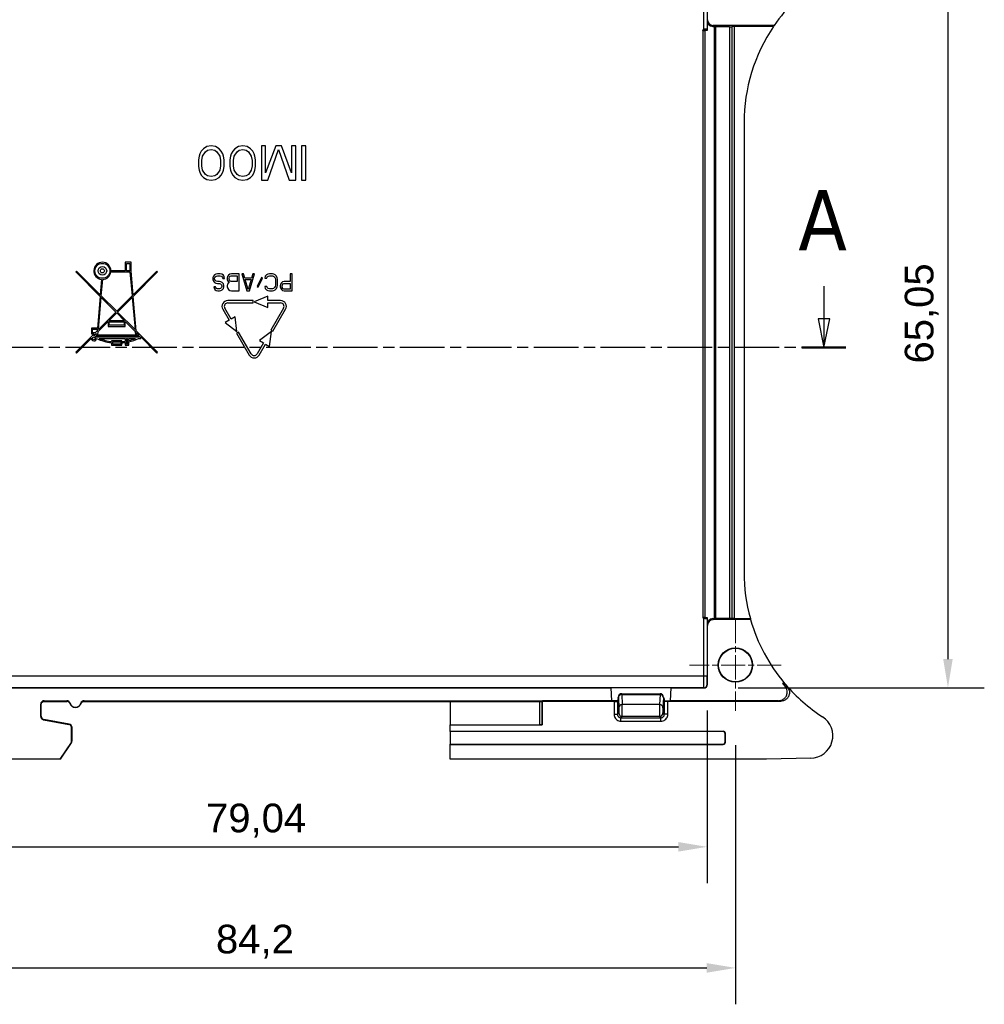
# Model space of a CAD drawing. Header units: millimetres. Extents: x 0 to 420, y 0 to 297.
# Tile 7 of 13: x 95 to 179, y 158 to 244. Entities that reach past the tile are written whole.
import ezdxf

# ---------------------------------------------------------------- set-up
doc = ezdxf.new("R2010")
doc.units = ezdxf.units.MM
doc.linetypes.add('CHAIN', pattern=[0.3543, 0.2362, -0.0295, 0.0591, -0.0295])
doc.linetypes.add('LONG_DASH_DOTTED', pattern=[0.3001, 0.2362, -0.0295, 0.0049, -0.0295])
for name, color, linetype, lineweight in [('Centro(ISO)', 137, 'Continuous', 18), ('Linee di vista in sezione(ISO)', 98, 'LONG_DASH_DOTTED', 25), ('Quote(ISO)', 7, 'Continuous', 25), ('Spigoli tangenti visibili(ISO)', 7, 'Continuous', 25), ('Spigoli visibili(ISO)', 176, 'Continuous', 25)]:
    doc.layers.add(name, color=color, linetype=linetype, lineweight=lineweight)
doc.styles.add('Etichetta testo (ISO)', font='tahoma.ttf')
doc.styles.add('Federico-Quote', font='arial.ttf')
doc.dimstyles.new('X.XXX', dxfattribs={"dimtxt": 2.5, "dimasz": 2.5, "dimexe": 3.175, "dimexo": 3, "dimgap": 0.762, "dimtad": 1, "dimrnd": 1e-08, "dimtxsty": 'Federico-Quote', "dimcen": 0.09, "dimdle": 10, "dimclrd": 7, "dimclre": 7, "dimclrt": 7, "dimazin": 2, "dimtfac": 1, "dimtmove": 0, "dimatfit": 3, "dimfxl": 1, "dimtolj": 1, "dimlwd": 25, "dimlwe": 25, "dimarcsym": 0})

# ---------------------------------------------------------------- blocks, each defined once
blk = doc.blocks.new('*D10')
at = {"layer": 'Defpoints', "color": 0, "linetype": 'Continuous'}
for p in [(49.918, 259.48), (115.213, 259.48), (70.463, 179.48)]:
    blk.add_point(p, dxfattribs=at)
at = {"layer": 'Quote(ISO)', "color": 7, "linetype": 'Continuous', "lineweight": 25}
for p, q in [((112.213, 259.48), (46.743, 259.48)), ((49.918, 181.98), (49.918, 256.98)), ((67.463, 179.48), (46.743, 179.48))]:
    blk.add_line(p, q, dxfattribs=at)
at = {"layer": 'Quote(ISO)', "color": 7, "linetype": 'Continuous'}
for points in [[(49.502, 256.98), (50.335, 256.98), (49.918, 259.48)], [(49.502, 181.98), (50.335, 181.98), (49.918, 179.48)]]:
    blk.add_solid(points, dxfattribs=at)
at = {"layer": 'Quote(ISO)', "color": 7, "linetype": 'Continuous', "lineweight": 25, "insert": (46.603, 217.692), "char_height": 2.5, "attachment_point": 1, "rotation": 90, "style": 'Federico-Quote'}
blk.add_mtext('\\A1;80', dxfattribs=at)
blk = doc.blocks.new('*D12')
at = {"layer": 'Defpoints', "color": 0, "linetype": 'Continuous'}
for p in [(73.013, 184.203), (157.213, 183.68), (157.213, 161.254)]:
    blk.add_point(p, dxfattribs=at)
at = {"layer": 'Quote(ISO)', "color": 7, "linetype": 'Continuous', "lineweight": 25}
for p, q in [((73.013, 181.203), (73.013, 158.079)), ((157.213, 180.68), (157.213, 158.079)), ((75.513, 161.254), (154.713, 161.254))]:
    blk.add_line(p, q, dxfattribs=at)
at = {"layer": 'Quote(ISO)', "color": 7, "linetype": 'Continuous'}
for points in [[(75.513, 161.671), (75.513, 160.838), (73.013, 161.254)], [(154.713, 161.671), (154.713, 160.838), (157.213, 161.254)]]:
    blk.add_solid(points, dxfattribs=at)
at = {"layer": 'Quote(ISO)', "color": 7, "linetype": 'Continuous', "lineweight": 25, "insert": (111.877, 165.021), "char_height": 2.5, "attachment_point": 1, "style": 'Federico-Quote'}
blk.add_mtext('\\A1;84,2', dxfattribs=at)
blk = doc.blocks.new('*D13')
at = {"layer": 'Defpoints', "color": 0, "linetype": 'Continuous'}
for p in [(75.691, 186.702), (154.735, 186.702), (154.735, 171.819)]:
    blk.add_point(p, dxfattribs=at)
at = {"layer": 'Quote(ISO)', "color": 7, "linetype": 'Continuous', "lineweight": 25}
for p, q in [((75.691, 183.702), (75.691, 168.644)), ((154.735, 183.702), (154.735, 168.644)), ((78.191, 171.819), (152.235, 171.819))]:
    blk.add_line(p, q, dxfattribs=at)
at = {"layer": 'Quote(ISO)', "color": 7, "linetype": 'Continuous'}
for points in [[(78.191, 172.236), (78.191, 171.402), (75.691, 171.819)], [(152.235, 172.236), (152.235, 171.402), (154.735, 171.819)]]:
    blk.add_solid(points, dxfattribs=at)
at = {"layer": 'Quote(ISO)', "color": 7, "linetype": 'Continuous', "lineweight": 25, "insert": (111.01, 175.586), "char_height": 2.5, "attachment_point": 1, "style": 'Federico-Quote'}
blk.add_mtext('\\A1;79,04', dxfattribs=at)
blk = doc.blocks.new('*D14')
at = {"layer": 'Defpoints', "color": 0, "linetype": 'Continuous'}
for p in [(154.435, 250.752), (154.441, 185.702), (175.757, 185.702)]:
    blk.add_point(p, dxfattribs=at)
at = {"layer": 'Quote(ISO)', "color": 7, "linetype": 'Continuous', "lineweight": 25}
for p, q in [((157.435, 250.752), (178.932, 250.752)), ((175.757, 248.252), (175.757, 188.202)), ((157.441, 185.702), (178.932, 185.702))]:
    blk.add_line(p, q, dxfattribs=at)
at = {"layer": 'Quote(ISO)', "color": 7, "linetype": 'Continuous'}
for points in [[(175.34, 248.252), (176.174, 248.252), (175.757, 250.752)], [(175.34, 188.202), (176.174, 188.202), (175.757, 185.702)]]:
    blk.add_solid(points, dxfattribs=at)
at = {"layer": 'Quote(ISO)', "color": 7, "linetype": 'Continuous', "lineweight": 25, "insert": (171.99, 213.993), "char_height": 2.5, "attachment_point": 1, "rotation": 90, "style": 'Federico-Quote'}
blk.add_mtext('\\A1;65,05', dxfattribs=at)
blk = doc.blocks.new('SezioneConv2d0')
at = {"layer": 'Linee di vista in sezione(ISO)', "linetype": 'Continuous'}
for p, q in [((164.939, 220.736), (164.939, 217.88)), ((164.439, 217.88), (164.939, 215.38)), ((165.439, 217.88), (164.439, 217.88)), ((164.939, 217.88), (164.939, 215.38)), ((164.939, 215.38), (165.439, 217.88))]:
    blk.add_line(p, q, dxfattribs=at)
at = {"layer": 'Linee di vista in sezione(ISO)', "linetype": 'CHAIN', "ltscale": 16.480043}
blk.add_line((166.858, 215.38), (63.758, 215.38), dxfattribs=at)
at = {"layer": 'Linee di vista in sezione(ISO)', "linetype": 'Continuous', "lineweight": 50}
blk.add_line((166.858, 215.38), (163.019, 215.38), dxfattribs=at)
at = {"layer": 'Linee di vista in sezione(ISO)', "linetype": 'Continuous', "flags": 128}
blk.add_lwpolyline([(164.439, 217.88), (164.939, 215.38), (165.439, 217.88), (164.439, 217.88)], dxfattribs=at)
at = {"layer": 'Linee di vista in sezione(ISO)'}
blk.add_solid([(164.439, 217.88), (164.939, 215.38), (165.439, 217.88), (164.439, 217.88)], dxfattribs=at)
at = {"layer": 'Linee di vista in sezione(ISO)', "insert": (162.705, 223.88), "char_height": 5.25, "attachment_point": 7, "style": 'Etichetta testo (ISO)'}
blk.add_mtext('A', dxfattribs=at)

msp = doc.modelspace()

# ---------------------------------------------------------------- linework, layer by layer
at = {"layer": 'Centro(ISO)', "linetype": 'CHAIN', "ltscale": 8.88956}
for p, q in [((157.213, 191.68), (157.213, 183.68)), ((161.213, 187.68), (153.213, 187.68))]:
    msp.add_line(p, q, dxfattribs=at)
at = {"layer": 'Spigoli tangenti visibili(ISO)'}
for p, q in [((154.435, 250.452), (154.435, 243.176)), ((154.735, 250.452), (154.735, 243.175)), ((154.477, 243.165), (154.463, 243.18)), ((154.74, 243.164), (154.527, 243.164)), ((154.763, 243.995), (154.741, 243.907)), ((155.262, 243.494), (155.241, 243.407)), ((155.397, 191.73), (155.397, 243.407)), ((155.497, 191.731), (155.497, 243.404)), ((156.684, 243.372), (156.684, 191.739)), ((156.884, 243.379), (156.884, 191.737)), ((156.889, 243.4), (156.889, 191.732)), ((157.089, 243.407), (157.089, 191.73)), ((154.378, 243.065), (154.363, 243.08)), ((154.378, 243.065), (154.378, 191.83)), ((154.741, 243.064), (154.527, 243.064)), ((154.527, 243.064), (154.527, 191.83)), ((154.363, 191.83), (154.378, 191.83)), ((154.527, 191.83), (154.378, 191.83)), ((154.435, 191.734), (154.435, 186.702)), ((154.527, 191.83), (154.741, 191.83)), ((154.527, 191.73), (154.527, 191.83)), ((154.735, 191.73), (154.735, 186.702)), ((155.241, 191.73), (155.262, 191.643)), ((154.741, 191.23), (154.763, 191.143)), ((154.435, 186.702), (75.991, 186.702)), ((154.735, 186.702), (154.435, 186.702)), ((154.441, 185.702), (75.985, 185.702)), ((154.463, 185.68), (154.441, 185.702)), ((154.763, 185.98), (154.741, 186.002)), ((146.947, 184.764), (146.984, 184.764)), ((146.984, 184.88), (146.99, 184.874)), ((146.994, 184.835), (147.037, 183.962)), ((147.285, 185.18), (147.29, 185.174)), ((147.29, 185.174), (150.635, 185.174)), ((147.294, 185.118), (147.337, 184.245)), ((147.294, 185.118), (150.631, 185.118)), ((150.631, 185.118), (150.588, 184.245)), ((150.641, 185.18), (150.635, 185.174)), ((150.931, 184.835), (150.888, 183.962)), ((150.941, 184.88), (150.935, 184.874)), ((150.941, 184.764), (150.978, 184.764)), ((96.613, 184.211), (96.582, 184.272)), ((96.913, 184.511), (96.882, 184.572)), ((140.116, 184.511), (140.116, 182.48)), ((140.316, 184.514), (140.316, 182.477)), ((146.618, 184.498), (146.618, 183.385)), ((146.918, 184.508), (146.918, 183.385)), ((150.588, 184.245), (147.337, 184.245)), ((151.007, 183.385), (151.007, 184.542)), ((151.307, 183.385), (151.307, 184.537)), ((96.582, 183.204), (96.613, 183.229)), ((146.618, 183.385), (146.918, 183.385)), ((147.036, 183.503), (146.918, 183.385)), ((147.336, 183.204), (147.218, 183.085)), ((147.218, 183.085), (150.708, 183.085)), ((147.218, 182.785), (147.218, 183.085)), ((150.589, 183.204), (147.336, 183.204)), ((150.589, 183.204), (150.708, 183.085)), ((150.708, 182.785), (150.708, 183.085)), ((150.889, 183.503), (151.007, 183.385)), ((151.307, 183.385), (151.007, 183.385)), ((96.827, 182.909), (96.858, 182.935)), ((99.067, 182.525), (99.037, 182.5)), ((99.313, 182.23), (99.282, 182.205)), ((147.218, 182.785), (150.708, 182.785)), ((156.139, 181.906), (156.113, 181.88)), ((156.339, 181.706), (156.313, 181.68)), ((99.231, 180.913), (99.261, 180.904)), ((99.282, 181.081), (99.313, 181.072)), ((156.139, 180.754), (156.113, 180.78)), ((156.339, 180.954), (156.313, 180.98))]:
    msp.add_line(p, q, dxfattribs=at)
for centre, major_axis, ratio, start_param, end_param in [((154.477, 243.065), (0.0707, 0.0707), 0.999695, 0.78555, 2.356042), ((154.527, 243.165), (-0.05, 0), 0.017452, 0.01735, 1.570747), ((154.527, 243.064), (0, 0.1), 0.00001, 5.940517, 7.853982), ((154.527, 243.065), (-0.15, 0), 0.005817, 0.017443, 1.570789), ((154.477, 191.83), (0, -0.1), 0.999848, 4.712389, 6.283185), ((154.441, 186.002), (0.212, 0.212), 0.999924, 3.92701, 5.497686), ((2360.624, 291.388), (-2208.783, -102.11), 0.01906, 0.092907, 0.093815), ((147.29, 184.874), (-0.212, -0.212), 0.999695, 3.927144, 5.497617), ((146.99, 184.174), (0, 0.7), 0.017452, 5.945778, 6.26577), ((147.294, 184.835), (-0.3, -0.015), 0.943483, 4.665483, 6.230502), ((147.29, 184.174), (0, 1), 0.012218, 5.94576, 6.265758), ((150.635, 184.174), (0, 1), 0.012218, 0.017415, 0.337415), ((150.631, 184.835), (0.3, -0.015), 0.943483, 0.052684, 1.617702), ((150.635, 184.874), (-0.212, 0.212), 0.999695, 3.927177, 5.497633), ((150.935, 184.174), (0, 0.7), 0.017452, 0.017399, 0.337424), ((3693.554, -673.369), (-3594.4, 857.803), 0.010978, 0.002039, 0.002986), ((-3485.774, -677.728), (3585.845, 862.162), 0.010973, 6.280179, 6.281128), ((147.337, 183.962), (-0.3, -0.015), 0.943483, 4.665483, 6.230474), ((147.336, 183.739), (0, 0.536), 0.007679, 3.159036, 5.945764), ((150.589, 183.739), (0, 0.536), 0.007679, 0.337423, 3.12415), ((150.588, 183.962), (0.3, -0.015), 0.943483, 0.052678, 1.617702), ((2180.386, 187.966), (-2028.75, 0), 0.017452, 0.096012, 0.097003), ((147.336, 183.503), (-0.212, 0.212), 0.999695, 0.78555, 2.356042), ((150.589, 183.503), (-0.212, -0.212), 0.999695, 0.78555, 2.356042)]:
    msp.add_ellipse(centre, major_axis=major_axis, ratio=ratio, start_param=start_param, end_param=end_param, dxfattribs=at)
for points in [[(154.435, 186.702), (154.435, 186.615), (154.435, 186.442), (154.435, 186.199), (154.436, 185.99), (154.438, 185.829), (154.439, 185.727), (154.44, 185.703), (154.441, 185.702)], [(146.618, 183.385), (146.618, 183.32), (146.638, 183.197), (146.724, 183.026), (146.859, 182.892), (147.03, 182.805), (147.153, 182.785), (147.218, 182.785)], [(150.708, 182.785), (150.773, 182.785), (150.895, 182.805), (151.066, 182.892), (151.201, 183.027), (151.287, 183.197), (151.307, 183.32), (151.307, 183.385)]]:
    msp.add_open_spline(points, degree=3, dxfattribs=at)
for points, knots in [([(154.741, 186.002), (154.741, 186.002), (154.74, 186.003), (154.74, 186.003), (154.74, 186.007), (154.74, 186.014), (154.739, 186.027), (154.739, 186.032), (154.739, 186.037), (154.739, 186.043), (154.738, 186.057), (154.738, 186.076), (154.738, 186.098), (154.738, 186.108), (154.737, 186.12), (154.737, 186.132), (154.737, 186.155), (154.737, 186.181), (154.736, 186.209), (154.736, 186.227), (154.736, 186.245), (154.736, 186.264), (154.736, 186.293), (154.736, 186.323), (154.735, 186.354), (154.735, 186.379), (154.735, 186.404), (154.735, 186.43), (154.735, 186.46), (154.735, 186.491), (154.735, 186.522), (154.735, 186.553), (154.735, 186.585), (154.735, 186.616), (154.735, 186.644), (154.735, 186.673), (154.735, 186.702)], [0, 0, 0, 0, 0.0365566, 0.0365566, 0.0365566, 0.1666667, 0.1666667, 0.1666667, 0.2141148, 0.2141148, 0.2141148, 0.3333333, 0.3333333, 0.3333333, 0.390611, 0.390611, 0.390611, 0.5, 0.5, 0.5, 0.5674393, 0.5674393, 0.5674393, 0.6666667, 0.6666667, 0.6666667, 0.7439399, 0.7439399, 0.7439399, 0.8333333, 0.8333333, 0.8333333, 0.9217734, 0.9217734, 0.9217734, 1, 1, 1, 1]), ([(98.853, 184.572), (98.853, 184.57), (98.853, 184.568), (98.853, 184.566), (98.854, 184.562), (98.854, 184.557), (98.854, 184.553), (98.855, 184.55), (98.855, 184.547), (98.855, 184.544), (98.856, 184.54), (98.856, 184.536), (98.857, 184.532), (98.857, 184.528), (98.857, 184.525), (98.858, 184.521), (98.858, 184.517), (98.859, 184.514), (98.859, 184.511)], [0, 0, 0, 0, 0.1020805, 0.1020805, 0.1020805, 0.3333333, 0.3333333, 0.3333333, 0.4757813, 0.4757813, 0.4757813, 0.6666667, 0.6666667, 0.6666667, 0.8508305, 0.8508305, 0.8508305, 0.9999999, 0.9999999, 0.9999999, 0.9999999]), ([(100.366, 184.511), (100.366, 184.513), (100.367, 184.516), (100.367, 184.519), (100.368, 184.523), (100.368, 184.526), (100.368, 184.53), (100.369, 184.534), (100.369, 184.538), (100.37, 184.542), (100.37, 184.545), (100.37, 184.547), (100.371, 184.55), (100.371, 184.555), (100.372, 184.561), (100.372, 184.567), (100.372, 184.568), (100.372, 184.57), (100.372, 184.572)], [0.0000002, 0.0000002, 0.0000002, 0.0000002, 0.1467072, 0.1467072, 0.1467072, 0.3333333, 0.3333333, 0.3333333, 0.5356978, 0.5356978, 0.5356978, 0.6666667, 0.6666667, 0.6666667, 0.9263727, 0.9263727, 0.9263727, 1, 1, 1, 1]), ([(147.037, 183.962), (147.037, 183.96), (147.038, 183.958), (147.038, 183.957), (147.038, 183.949), (147.038, 183.939), (147.038, 183.927), (147.039, 183.923), (147.039, 183.919), (147.039, 183.914), (147.039, 183.903), (147.039, 183.889), (147.039, 183.875), (147.039, 183.868), (147.04, 183.86), (147.04, 183.852), (147.04, 183.839), (147.04, 183.825), (147.04, 183.81), (147.04, 183.799), (147.04, 183.789), (147.04, 183.778), (147.04, 183.765), (147.04, 183.751), (147.04, 183.738), (147.04, 183.725), (147.04, 183.712), (147.04, 183.699), (147.04, 183.688), (147.04, 183.677), (147.04, 183.666), (147.04, 183.652), (147.04, 183.638), (147.04, 183.624), (147.04, 183.616), (147.039, 183.609), (147.039, 183.601), (147.039, 183.587), (147.039, 183.574), (147.039, 183.563), (147.039, 183.558), (147.039, 183.554), (147.038, 183.55), (147.038, 183.538), (147.038, 183.528), (147.038, 183.521), (147.038, 183.519), (147.037, 183.518), (147.037, 183.516), (147.037, 183.509), (147.037, 183.505), (147.036, 183.504), (147.036, 183.504), (147.036, 183.504), (147.036, 183.503)], [0.0000001, 0.0000001, 0.0000001, 0.0000001, 0.0212425, 0.0212425, 0.0212425, 0.1111111, 0.1111111, 0.1111111, 0.1426259, 0.1426259, 0.1426259, 0.2222222, 0.2222222, 0.2222222, 0.2631224, 0.2631224, 0.2631224, 0.3333333, 0.3333333, 0.3333333, 0.3838757, 0.3838757, 0.3838757, 0.4444444, 0.4444444, 0.4444444, 0.5045883, 0.5045883, 0.5045883, 0.5555556, 0.5555556, 0.5555556, 0.6252929, 0.6252929, 0.6252929, 0.6666667, 0.6666667, 0.6666667, 0.7460178, 0.7460178, 0.7460178, 0.7777778, 0.7777778, 0.7777778, 0.8665054, 0.8665054, 0.8665054, 0.8888889, 0.8888889, 0.8888889, 0.9875829, 0.9875829, 0.9875829, 1, 1, 1, 1]), ([(150.888, 183.962), (150.887, 183.954), (150.887, 183.943), (150.887, 183.93), (150.886, 183.915), (150.886, 183.896), (150.886, 183.875), (150.886, 183.874), (150.886, 183.873), (150.886, 183.872), (150.886, 183.852), (150.885, 183.832), (150.885, 183.81), (150.885, 183.805), (150.885, 183.801), (150.885, 183.797), (150.885, 183.778), (150.885, 183.758), (150.885, 183.738), (150.885, 183.73), (150.885, 183.723), (150.885, 183.716), (150.885, 183.699), (150.885, 183.682), (150.885, 183.666), (150.885, 183.656), (150.885, 183.646), (150.886, 183.637), (150.886, 183.625), (150.886, 183.612), (150.886, 183.601), (150.886, 183.59), (150.886, 183.58), (150.886, 183.571), (150.886, 183.563), (150.887, 183.556), (150.887, 183.55), (150.887, 183.54), (150.887, 183.531), (150.888, 183.525), (150.888, 183.521), (150.888, 183.518), (150.888, 183.516), (150.888, 183.51), (150.889, 183.506), (150.889, 183.504), (150.889, 183.504), (150.889, 183.504), (150.889, 183.503)], [0, 0, 0, 0, 0.1033731, 0.1033731, 0.1033731, 0.2222222, 0.2222222, 0.2222222, 0.2280819, 0.2280819, 0.2280819, 0.3333333, 0.3333333, 0.3333333, 0.352879, 0.352879, 0.352879, 0.4444444, 0.4444444, 0.4444444, 0.4778066, 0.4778066, 0.4778066, 0.5555556, 0.5555556, 0.5555556, 0.6028261, 0.6028261, 0.6028261, 0.6666667, 0.6666667, 0.6666667, 0.7279273, 0.7279273, 0.7279273, 0.7777778, 0.7777778, 0.7777778, 0.8527715, 0.8527715, 0.8527715, 0.8888889, 0.8888889, 0.8888889, 0.9784834, 0.9784834, 0.9784834, 1, 1, 1, 1]), ([(146.918, 183.385), (146.918, 183.354), (146.923, 183.322), (146.932, 183.292), (146.942, 183.263), (146.957, 183.234), (146.975, 183.209), (146.978, 183.205), (146.981, 183.201), (146.985, 183.196), (147.001, 183.176), (147.02, 183.158), (147.041, 183.143), (147.049, 183.137), (147.056, 183.132), (147.064, 183.128), (147.083, 183.116), (147.103, 183.107), (147.125, 183.1), (147.137, 183.096), (147.149, 183.093), (147.162, 183.09), (147.18, 183.087), (147.199, 183.085), (147.218, 183.085)], [0.0000001, 0.0000001, 0.0000001, 0.0000001, 0.2, 0.2, 0.2, 0.4, 0.4, 0.4, 0.4334815, 0.4334815, 0.4334815, 0.6, 0.6, 0.6, 0.6577854, 0.6577854, 0.6577854, 0.8, 0.8, 0.8, 0.8816251, 0.8816251, 0.8816251, 1, 1, 1, 1]), ([(150.708, 183.085), (150.739, 183.085), (150.77, 183.09), (150.8, 183.1), (150.83, 183.11), (150.858, 183.124), (150.884, 183.142), (150.888, 183.145), (150.892, 183.149), (150.896, 183.152), (150.917, 183.168), (150.935, 183.188), (150.95, 183.209), (150.955, 183.216), (150.96, 183.224), (150.965, 183.231), (150.977, 183.25), (150.986, 183.271), (150.993, 183.292), (150.997, 183.304), (151, 183.317), (151.002, 183.329), (151.006, 183.348), (151.007, 183.366), (151.007, 183.385)], [0.0000001, 0.0000001, 0.0000001, 0.0000001, 0.2, 0.2, 0.2, 0.4, 0.4, 0.4, 0.4334815, 0.4334815, 0.4334815, 0.6, 0.6, 0.6, 0.6577854, 0.6577854, 0.6577854, 0.8, 0.8, 0.8, 0.8816251, 0.8816251, 0.8816251, 1, 1, 1, 1])]:
    msp.add_open_spline(points, degree=3, knots=knots, dxfattribs=at)
at = {"layer": 'Spigoli visibili(ISO)'}
for p, q in [((154.763, 243.995), (154.763, 244.305)), ((154.735, 243.175), (154.74, 243.164)), ((154.741, 243.907), (154.741, 243.064)), ((155.241, 243.407), (155.397, 243.407)), ((160.601, 243.494), (155.262, 243.494)), ((155.513, 243.372), (155.497, 243.404)), ((155.513, 191.739), (155.513, 243.372)), ((156.684, 243.372), (155.513, 243.372)), ((156.889, 243.4), (156.884, 243.379)), ((160.541, 243.407), (157.089, 243.407)), ((154.363, 243.08), (154.363, 191.83)), ((157.963, 234.999), (157.963, 195.762)), ((111.088, 232.916), (110.775, 232.725)), ((111.463, 232.98), (111.088, 232.916)), ((111.838, 232.916), (111.463, 232.98)), ((112.15, 232.725), (111.838, 232.916)), ((113.838, 232.916), (113.525, 232.725)), ((114.213, 232.98), (113.838, 232.916)), ((114.588, 232.916), (114.213, 232.98)), ((114.9, 232.725), (114.588, 232.916)), ((116.213, 232.98), (115.838, 232.98)), ((115.838, 232.98), (115.838, 229.98)), ((117.088, 232.98), (116.213, 230.618)), ((116.213, 230.618), (116.213, 232.98)), ((117.588, 232.98), (117.088, 232.98)), ((118.463, 230.618), (117.588, 232.98)), ((118.838, 232.98), (118.463, 232.98)), ((118.463, 232.98), (118.463, 230.618)), ((118.838, 229.98), (118.838, 232.98)), ((119.338, 232.98), (119.338, 229.98)), ((119.713, 232.98), (119.338, 232.98)), ((119.713, 229.98), (119.713, 232.98)), ((110.4, 232.086), (110.338, 231.767)), ((110.463, 232.278), (110.4, 232.086)), ((110.588, 232.533), (110.463, 232.278)), ((110.775, 232.725), (110.588, 232.533)), ((110.65, 231.703), (110.713, 232.086)), ((110.713, 232.086), (110.963, 232.469)), ((110.963, 232.469), (111.15, 232.597)), ((111.15, 232.597), (111.463, 232.661)), ((111.463, 232.661), (111.775, 232.597)), ((111.775, 232.597), (111.963, 232.469)), ((111.963, 232.469), (112.213, 232.086)), ((112.338, 232.533), (112.15, 232.725)), ((112.213, 232.086), (112.275, 231.703)), ((112.463, 232.278), (112.338, 232.533)), ((112.525, 232.086), (112.463, 232.278)), ((112.588, 231.767), (112.525, 232.086)), ((113.15, 232.086), (113.088, 231.767)), ((113.213, 232.278), (113.15, 232.086)), ((113.338, 232.533), (113.213, 232.278)), ((113.525, 232.725), (113.338, 232.533)), ((113.4, 231.703), (113.463, 232.086)), ((113.463, 232.086), (113.713, 232.469)), ((113.713, 232.469), (113.9, 232.597)), ((113.9, 232.597), (114.213, 232.661)), ((114.213, 232.661), (114.525, 232.597)), ((114.525, 232.597), (114.713, 232.469)), ((114.713, 232.469), (114.963, 232.086)), ((115.088, 232.533), (114.9, 232.725)), ((114.963, 232.086), (115.025, 231.703)), ((115.213, 232.278), (115.088, 232.533)), ((115.275, 232.086), (115.213, 232.278)), ((115.338, 231.767), (115.275, 232.086)), ((116.4, 229.98), (117.338, 232.661)), ((117.338, 232.661), (118.275, 229.98)), ((110.338, 231.767), (110.338, 231.193)), ((110.338, 231.193), (110.4, 230.874)), ((110.65, 231.257), (110.65, 231.703)), ((110.713, 230.874), (110.65, 231.257)), ((112.275, 231.257), (112.213, 230.874)), ((112.275, 231.703), (112.275, 231.257)), ((112.525, 230.874), (112.588, 231.193)), ((112.588, 231.193), (112.588, 231.767)), ((113.088, 231.767), (113.088, 231.193)), ((113.088, 231.193), (113.15, 230.874)), ((113.4, 231.257), (113.4, 231.703)), ((113.463, 230.874), (113.4, 231.257)), ((115.025, 231.257), (114.963, 230.874)), ((115.025, 231.703), (115.025, 231.257)), ((115.275, 230.874), (115.338, 231.193)), ((115.338, 231.193), (115.338, 231.767)), ((110.4, 230.874), (110.463, 230.682)), ((110.463, 230.682), (110.588, 230.427)), ((110.588, 230.427), (110.775, 230.235)), ((110.963, 230.491), (110.713, 230.874)), ((111.15, 230.363), (110.963, 230.491)), ((111.463, 230.299), (111.15, 230.363)), ((111.775, 230.363), (111.463, 230.299)), ((111.963, 230.491), (111.775, 230.363)), ((112.213, 230.874), (111.963, 230.491)), ((112.15, 230.235), (112.338, 230.427)), ((112.338, 230.427), (112.463, 230.682)), ((112.463, 230.682), (112.525, 230.874)), ((113.15, 230.874), (113.213, 230.682)), ((113.213, 230.682), (113.338, 230.427)), ((113.338, 230.427), (113.525, 230.235)), ((113.713, 230.491), (113.463, 230.874)), ((113.9, 230.363), (113.713, 230.491)), ((114.213, 230.299), (113.9, 230.363)), ((114.525, 230.363), (114.213, 230.299)), ((114.713, 230.491), (114.525, 230.363)), ((114.963, 230.874), (114.713, 230.491)), ((114.9, 230.235), (115.088, 230.427)), ((115.088, 230.427), (115.213, 230.682)), ((115.213, 230.682), (115.275, 230.874)), ((110.775, 230.235), (111.088, 230.044)), ((111.088, 230.044), (111.463, 229.98)), ((111.463, 229.98), (111.838, 230.044)), ((111.838, 230.044), (112.15, 230.235)), ((113.525, 230.235), (113.838, 230.044)), ((113.838, 230.044), (114.213, 229.98)), ((114.213, 229.98), (114.588, 230.044)), ((114.588, 230.044), (114.9, 230.235)), ((115.838, 229.98), (116.4, 229.98)), ((118.275, 229.98), (118.838, 229.98)), ((119.338, 229.98), (119.713, 229.98)), ((104.463, 222.83), (103.963, 222.83)), ((103.963, 222.83), (103.963, 222.08)), ((104.063, 222.08), (104.063, 222.73)), ((104.063, 222.73), (104.363, 222.73)), ((104.363, 222.73), (104.363, 222.08)), ((104.463, 222.08), (104.463, 222.83)), ((99.712, 222.051), (99.642, 221.98)), ((99.642, 221.98), (101.767, 219.855)), ((101.779, 219.985), (99.712, 222.051)), ((102.706, 221.98), (104.371, 221.98)), ((103.963, 222.08), (102.713, 222.08)), ((104.363, 222.08), (104.063, 222.08)), ((104.371, 221.98), (104.554, 219.892)), ((104.646, 219.985), (104.463, 222.08)), ((106.713, 222.051), (104.646, 219.985)), ((104.658, 219.855), (106.784, 221.98)), ((106.784, 221.98), (106.713, 222.051)), ((111.763, 221.734), (111.65, 221.607)), ((111.875, 221.798), (111.763, 221.734)), ((112.016, 221.83), (111.875, 221.798)), ((112.241, 221.83), (112.016, 221.83)), ((112.381, 221.798), (112.241, 221.83)), ((112.522, 221.702), (112.381, 221.798)), ((112.606, 221.543), (112.522, 221.702)), ((112.972, 221.702), (112.888, 221.575)), ((113.084, 221.798), (112.972, 221.702)), ((113.225, 221.83), (113.084, 221.798)), ((113.9, 221.83), (113.225, 221.83)), ((113.9, 220.33), (113.9, 221.83)), ((114.294, 221.83), (114.125, 221.83)), ((114.125, 221.83), (114.575, 220.33)), ((114.406, 221.447), (114.294, 221.83)), ((114.8, 220.33), (115.25, 221.83)), ((115.081, 221.83), (114.969, 221.447)), ((115.25, 221.83), (115.081, 221.83)), ((116.291, 221.734), (116.178, 221.607)), ((116.403, 221.798), (116.291, 221.734)), ((116.544, 221.83), (116.403, 221.798)), ((116.797, 221.83), (116.544, 221.83)), ((116.938, 221.798), (116.797, 221.83)), ((117.05, 221.734), (116.938, 221.798)), ((117.163, 221.607), (117.05, 221.734)), ((118.344, 221.83), (118.344, 221.16)), ((118.513, 221.83), (118.344, 221.83)), ((118.513, 220.33), (118.513, 221.83)), ((101.897, 221.333), (101.779, 219.985)), ((101.871, 219.892), (101.997, 221.331)), ((111.65, 221.607), (111.594, 221.479)), ((111.594, 221.479), (111.594, 221.319)), ((111.594, 221.319), (111.65, 221.192)), ((111.65, 221.192), (111.763, 221.064)), ((111.763, 221.447), (111.819, 221.543)), ((111.763, 221.351), (111.763, 221.447)), ((111.819, 221.256), (111.763, 221.351)), ((111.763, 221.064), (111.875, 221)), ((111.819, 221.543), (111.903, 221.607)), ((111.903, 221.192), (111.819, 221.256)), ((111.875, 221), (112.016, 220.968)), ((111.903, 221.607), (112.016, 221.639)), ((112.016, 221.16), (111.903, 221.192)), ((112.016, 221.639), (112.241, 221.639)), ((112.184, 221.16), (112.016, 221.16)), ((112.016, 220.968), (112.184, 220.968)), ((112.297, 221.128), (112.184, 221.16)), ((112.184, 220.968), (112.269, 220.936)), ((112.241, 221.639), (112.353, 221.607)), ((112.269, 220.936), (112.353, 220.873)), ((112.409, 221.064), (112.297, 221.128)), ((112.353, 221.607), (112.438, 221.511)), ((112.353, 220.873), (112.381, 220.777)), ((112.522, 220.936), (112.409, 221.064)), ((112.438, 221.511), (112.466, 221.415)), ((112.466, 221.415), (112.634, 221.415)), ((112.55, 220.809), (112.522, 220.936)), ((112.55, 220.681), (112.55, 220.809)), ((112.634, 221.415), (112.606, 221.543)), ((112.888, 221.575), (112.859, 221.479)), ((112.859, 221.479), (112.859, 221.319)), ((112.859, 221.319), (112.888, 221.224)), ((112.888, 220.905), (112.859, 220.809)), ((112.859, 220.809), (112.859, 220.681)), ((112.888, 221.224), (112.972, 221.096)), ((112.972, 221.032), (112.888, 220.905)), ((112.972, 221.096), (113.028, 221.064)), ((113.028, 221.064), (112.972, 221.032)), ((113.028, 221.447), (113.056, 221.543)), ((113.028, 221.351), (113.028, 221.447)), ((113.056, 221.256), (113.028, 221.351)), ((113.056, 221.543), (113.113, 221.607)), ((113.113, 221.192), (113.056, 221.256)), ((113.113, 221.607), (113.197, 221.639)), ((113.197, 221.16), (113.113, 221.192)), ((113.197, 221.639), (113.731, 221.639)), ((113.731, 221.16), (113.197, 221.16)), ((113.731, 221.639), (113.731, 221.16)), ((114.969, 221.447), (114.406, 221.447)), ((114.688, 220.458), (114.434, 221.319)), ((114.434, 221.319), (114.941, 221.319)), ((114.941, 221.319), (114.688, 220.458)), ((115.841, 221.511), (115.475, 220.713)), ((115.559, 220.649), (115.925, 221.447)), ((115.925, 221.447), (115.841, 221.511)), ((116.178, 221.607), (116.15, 221.447)), ((116.15, 221.447), (116.319, 221.447)), ((116.319, 221.447), (116.347, 221.543)), ((116.347, 221.543), (116.431, 221.607)), ((116.431, 221.607), (116.544, 221.639)), ((116.544, 221.639), (116.797, 221.639)), ((116.797, 221.639), (116.909, 221.607)), ((116.909, 221.607), (116.994, 221.543)), ((116.994, 221.543), (117.05, 221.447)), ((117.05, 221.447), (117.078, 221.319)), ((117.078, 220.841), (117.05, 220.713)), ((117.078, 221.319), (117.078, 220.841)), ((117.219, 221.479), (117.163, 221.607)), ((117.247, 221.319), (117.219, 221.479)), ((117.219, 220.681), (117.247, 220.841)), ((117.247, 220.841), (117.247, 221.319)), ((117.5, 220.905), (117.472, 220.809)), ((117.472, 220.809), (117.472, 220.681)), ((117.584, 221.032), (117.5, 220.905)), ((117.697, 221.128), (117.584, 221.032)), ((117.641, 220.777), (117.669, 220.873)), ((117.669, 220.873), (117.725, 220.936)), ((117.838, 221.16), (117.697, 221.128)), ((117.725, 220.936), (117.809, 220.968)), ((117.809, 220.968), (118.344, 220.968)), ((118.344, 221.16), (117.838, 221.16)), ((118.344, 220.968), (118.344, 220.49)), ((111.847, 220.681), (111.678, 220.681)), ((111.678, 220.681), (111.706, 220.585)), ((111.706, 220.585), (111.791, 220.458)), ((111.791, 220.458), (111.903, 220.362)), ((111.875, 220.617), (111.847, 220.681)), ((111.931, 220.553), (111.875, 220.617)), ((111.903, 220.362), (112.044, 220.33)), ((112.016, 220.522), (111.931, 220.553)), ((112.184, 220.522), (112.016, 220.522)), ((112.044, 220.33), (112.184, 220.33)), ((112.269, 220.553), (112.184, 220.522)), ((112.184, 220.33), (112.297, 220.362)), ((112.353, 220.617), (112.269, 220.553)), ((112.297, 220.362), (112.409, 220.426)), ((112.381, 220.713), (112.353, 220.617)), ((112.381, 220.777), (112.381, 220.713)), ((112.409, 220.426), (112.522, 220.553)), ((112.522, 220.553), (112.55, 220.681)), ((112.859, 220.681), (112.888, 220.585)), ((112.888, 220.585), (112.972, 220.458)), ((112.972, 220.458), (113.084, 220.362)), ((113.084, 220.362), (113.225, 220.33)), ((113.225, 220.33), (113.9, 220.33)), ((114.575, 220.33), (114.8, 220.33)), ((115.475, 220.713), (115.559, 220.649)), ((116.319, 220.713), (116.15, 220.713)), ((116.15, 220.713), (116.178, 220.553)), ((116.178, 220.553), (116.291, 220.426)), ((116.291, 220.426), (116.403, 220.362)), ((116.347, 220.617), (116.319, 220.713)), ((116.431, 220.553), (116.347, 220.617)), ((116.403, 220.362), (116.544, 220.33)), ((116.544, 220.522), (116.431, 220.553)), ((116.797, 220.522), (116.544, 220.522)), ((116.544, 220.33), (116.797, 220.33)), ((116.909, 220.553), (116.797, 220.522)), ((116.797, 220.33), (116.938, 220.362)), ((116.994, 220.617), (116.909, 220.553)), ((116.938, 220.362), (117.05, 220.426)), ((117.05, 220.713), (116.994, 220.617)), ((117.05, 220.426), (117.163, 220.553)), ((117.163, 220.553), (117.219, 220.681)), ((117.472, 220.681), (117.5, 220.585)), ((117.5, 220.585), (117.584, 220.458)), ((117.584, 220.458), (117.697, 220.362)), ((117.641, 220.681), (117.641, 220.777)), ((117.669, 220.585), (117.641, 220.681)), ((117.725, 220.522), (117.669, 220.585)), ((117.697, 220.362), (117.838, 220.33)), ((117.809, 220.49), (117.725, 220.522)), ((118.344, 220.49), (117.809, 220.49)), ((117.838, 220.33), (118.513, 220.33)), ((101.767, 219.855), (101.524, 217.08)), ((101.613, 216.951), (101.86, 219.762)), ((101.86, 219.762), (103.142, 218.48)), ((103.213, 218.551), (101.871, 219.892)), ((104.554, 219.892), (103.213, 218.551)), ((103.283, 218.48), (104.566, 219.762)), ((104.566, 219.762), (104.812, 216.951)), ((104.922, 216.841), (104.658, 219.855)), ((115.113, 219.48), (112.903, 219.48)), ((112.903, 219.28), (115.113, 219.28)), ((115.113, 219.28), (115.113, 219.48)), ((116.413, 219.88), (115.213, 219.38)), ((115.213, 219.38), (116.413, 218.88)), ((116.413, 219.48), (116.413, 219.88)), ((117.522, 219.48), (116.413, 219.48)), ((116.413, 218.88), (116.413, 219.28)), ((116.413, 219.28), (117.522, 219.28)), ((103.142, 218.48), (101.613, 216.951)), ((102.533, 217.73), (103.213, 218.409)), ((103.213, 218.409), (103.892, 217.73)), ((104.812, 216.951), (103.283, 218.48)), ((112.47, 218.73), (113.025, 217.769)), ((113.198, 217.869), (112.643, 218.83)), ((117.782, 218.83), (116.677, 216.917)), ((116.85, 216.817), (117.955, 218.73)), ((101.6, 216.796), (102.463, 217.659)), ((102.463, 217.659), (102.463, 217.23)), ((103.892, 217.73), (102.533, 217.73)), ((102.563, 217.33), (102.563, 217.63)), ((102.563, 217.63), (103.863, 217.63)), ((103.863, 217.63), (103.863, 217.33)), ((103.963, 217.23), (103.963, 217.659)), ((103.963, 217.659), (104.826, 216.796)), ((113.025, 217.769), (112.678, 217.569)), ((112.678, 217.569), (113.712, 216.78)), ((113.545, 218.069), (113.198, 217.869)), ((113.712, 216.78), (113.545, 218.069)), ((101.242, 216.58), (99.642, 214.98)), ((101.524, 217.08), (101.004, 217.08)), ((101.004, 217.08), (101.004, 216.58)), ((101.004, 216.58), (101.242, 216.58)), ((101.104, 216.68), (101.104, 216.98)), ((101.104, 216.98), (101.515, 216.98)), ((101.342, 216.68), (101.104, 216.68)), ((101.202, 216.399), (101.383, 216.58)), ((101.503, 216.841), (101.342, 216.68)), ((101.383, 216.58), (101.48, 216.58)), ((101.48, 216.58), (101.463, 216.38)), ((101.515, 216.98), (101.503, 216.841)), ((101.572, 216.48), (101.6, 216.796)), ((102.463, 217.23), (103.963, 217.23)), ((103.863, 217.33), (102.563, 217.33)), ((104.826, 216.796), (104.853, 216.48)), ((106.784, 214.98), (104.922, 216.841)), ((104.954, 216.48), (104.936, 216.686)), ((104.936, 216.686), (105.142, 216.48)), ((113.848, 216.743), (113.675, 216.643)), ((113.675, 216.643), (114.78, 214.73)), ((114.953, 214.83), (113.848, 216.743)), ((116.714, 216.78), (115.681, 215.991)), ((116.547, 215.491), (116.714, 216.78)), ((116.677, 216.917), (116.85, 216.817)), ((99.712, 214.909), (101.005, 216.202)), ((105.213, 216.28), (101.42, 216.28)), ((105.213, 216.38), (101.463, 216.38)), ((104.853, 216.48), (101.572, 216.48)), ((101.681, 216.18), (103.963, 216.18)), ((103.663, 215.98), (102.763, 215.98)), ((102.763, 215.98), (102.763, 215.91)), ((102.763, 215.809), (102.763, 215.58)), ((102.863, 215.88), (103.563, 215.88)), ((102.863, 215.68), (102.863, 215.88)), ((103.563, 215.68), (102.863, 215.68)), ((103.563, 215.88), (103.563, 215.68)), ((103.663, 215.898), (103.663, 215.98)), ((103.663, 215.58), (103.663, 215.798)), ((103.963, 216.18), (103.963, 215.936)), ((103.963, 215.835), (103.963, 215.58)), ((104.063, 215.68), (104.063, 216.18)), ((104.063, 216.18), (104.163, 216.18)), ((104.163, 215.68), (104.063, 215.68)), ((104.163, 216.18), (104.163, 215.68)), ((104.263, 215.995), (104.263, 216.18)), ((104.263, 216.18), (104.856, 216.18)), ((104.263, 215.58), (104.263, 215.893)), ((105.142, 216.48), (104.954, 216.48)), ((105.113, 216.18), (105.313, 216.18)), ((105.213, 216.38), (105.213, 216.28)), ((105.313, 216.18), (105.313, 216.309)), ((105.313, 216.309), (106.713, 214.909)), ((116.027, 215.791), (115.472, 214.83)), ((115.646, 214.73), (116.2, 215.691)), ((115.681, 215.991), (116.027, 215.791)), ((116.2, 215.691), (116.547, 215.491)), ((99.642, 214.98), (99.712, 214.909)), ((102.763, 215.58), (103.663, 215.58)), ((103.963, 215.58), (104.263, 215.58)), ((106.713, 214.909), (106.784, 214.98)), ((154.463, 191.73), (154.477, 191.73)), ((154.527, 191.73), (154.477, 191.73)), ((154.527, 191.73), (154.74, 191.73)), ((154.741, 191.83), (154.741, 191.23)), ((155.241, 191.73), (155.397, 191.73)), ((158.539, 191.643), (155.262, 191.643)), ((157.089, 191.73), (155.397, 191.73)), ((155.513, 191.739), (155.497, 191.731)), ((155.513, 191.739), (156.684, 191.739)), ((156.889, 191.732), (156.884, 191.737)), ((157.089, 191.73), (158.515, 191.73)), ((154.763, 185.98), (154.763, 191.143)), ((84.276, 185.68), (146.35, 185.68)), ((151.576, 185.681), (146.35, 185.681)), ((146.35, 185.68), (146.35, 185.681)), ((146.35, 185.68), (146.408, 184.572)), ((151.576, 185.68), (151.517, 184.572)), ((151.576, 185.68), (151.576, 185.681)), ((151.576, 185.68), (154.463, 185.68)), ((161.501, 186.085), (161.316, 186.085)), ((161.591, 185.98), (161.564, 185.98)), ((146.947, 184.764), (146.947, 184.572)), ((146.984, 184.88), (146.984, 184.48)), ((147.285, 185.18), (150.641, 185.18)), ((150.941, 184.88), (150.941, 184.48)), ((150.978, 184.764), (150.978, 184.572)), ((96.582, 183.204), (96.582, 184.272)), ((96.613, 183.229), (96.613, 184.211)), ((96.882, 184.572), (98.853, 184.572)), ((96.913, 184.511), (98.859, 184.511)), ((100.366, 184.511), (132.313, 184.511)), ((100.372, 184.572), (140.374, 184.572)), ((132.313, 184.511), (132.313, 182.48)), ((132.313, 184.511), (140.116, 184.511)), ((140.374, 184.572), (140.316, 184.514)), ((140.374, 184.572), (140.339, 184.498)), ((146.618, 184.498), (140.339, 184.498)), ((140.339, 184.498), (140.339, 182.454)), ((146.408, 184.572), (140.374, 184.572)), ((146.408, 184.572), (146.408, 184.571)), ((146.947, 184.572), (146.408, 184.572)), ((146.947, 184.572), (146.918, 184.508)), ((146.953, 184.48), (146.984, 184.48)), ((150.973, 184.48), (150.941, 184.48)), ((150.978, 184.572), (151.517, 184.572)), ((150.978, 184.572), (151.007, 184.542)), ((151.307, 184.537), (161.173, 184.537)), ((160.98, 184.572), (151.517, 184.572)), ((151.517, 184.572), (151.517, 184.571)), ((96.827, 182.909), (99.037, 182.5)), ((99.067, 182.525), (96.858, 182.935)), ((99.282, 181.081), (99.282, 182.205)), ((99.313, 181.072), (99.313, 182.23)), ((132.313, 181.88), (132.313, 182.48)), ((132.313, 182.48), (140.116, 182.48)), ((132.326, 182.454), (132.313, 182.48)), ((132.326, 182.454), (140.339, 182.454)), ((132.326, 181.906), (132.326, 182.454)), ((140.339, 182.454), (140.316, 182.477)), ((132.326, 181.906), (132.313, 181.88)), ((132.313, 181.88), (132.313, 180.78)), ((156.113, 181.88), (132.313, 181.88)), ((132.326, 181.906), (156.139, 181.906)), ((156.313, 180.98), (156.313, 181.68)), ((156.339, 180.954), (156.339, 181.706)), ((99.231, 180.913), (98.264, 179.48)), ((98.301, 179.48), (99.261, 180.904)), ((132.313, 179.48), (132.313, 180.78)), ((132.326, 180.754), (132.313, 180.78)), ((132.313, 180.78), (156.113, 180.78)), ((132.326, 180.754), (156.139, 180.754)), ((132.326, 179.48), (132.326, 180.754)), ((98.264, 179.48), (70.463, 179.48)), ((98.301, 179.48), (98.264, 179.48)), ((132.313, 179.48), (132.326, 179.48)), ((159.928, 179.48), (132.326, 179.48)), ((163.778, 179.547), (159.928, 179.48))]:
    msp.add_line(p, q, dxfattribs=at)
for centre, radius in [((101.963, 222.08), 0.65), ((101.963, 222.08), 0.375), ((101.963, 222.08), 0.175), ((101.224, 216.18), 0.12), ((157.213, 187.68), 1.5), ((157.213, 187.68), 1.466)]:
    msp.add_circle(centre, radius, dxfattribs=at)
for centre, radius, start, end in [((172.963, 234.999), 15, 124.05992, 145.50121), ((172.963, 234.999), 15, 145.90486, 180), ((101.963, 222.08), 0.75, 0, 264.98689), ((101.963, 222.08), 0.75, 272.64914, 352.33774), ((112.903, 218.98), 0.5, 90, 210), ((112.903, 218.98), 0.3, 90, 210), ((117.522, 218.98), 0.5, 330, 90), ((117.522, 218.98), 0.3, 330, 90), ((101.224, 216.18), 0.22, 174.3819, 357.64439), ((101.224, 216.18), 0.22, 27.0091, 95.6181), ((103.268, 220.232), 4.452, 245.80855, 263.47734), ((103.268, 220.232), 4.352, 248.60108, 263.32678), ((103.268, 220.232), 4.352, 275.19844, 279.18036), ((103.268, 220.232), 4.452, 275.08136, 278.97242), ((103.268, 220.232), 4.452, 282.90574, 294.47415), ((103.268, 220.232), 4.352, 283.2076, 291.39892), ((115.213, 214.98), 0.3, 210, 330), ((115.213, 214.98), 0.5, 210, 330), ((172.963, 195.762), 15, 180, 195.59107), ((172.963, 195.762), 15, 195.93757, 220.17433), ((172.963, 195.762), 15.142, 219.72115, 221.0727), ((172.963, 195.762), 15.02, 220.63476, 221.6307), ((172.963, 195.762), 15, 220.70035, 237.09326), ((98.853, 184.272), 0.3, 15.33561, 89.99695), ((99.613, 184.48), 0.488, 195.33895, 344.66105), ((100.372, 184.272), 0.3, 90.00305, 164.6644), ((96.882, 183.204), 0.3, 179.99945, 259.50055), ((163.744, 181.516), 1.969, 271, 57.09326), ((98.982, 182.205), 0.3, 359.99945, 79.50055)]:
    msp.add_arc(centre, radius, start, end, dxfattribs=at)
for centre, major_axis, ratio, start_param, end_param in [((154.463, 243.08), (-0.0707, 0.0707), 0.999695, 5.780891, 7.068431), ((154.435, 243.175), (-0.3, 0), 0.017455, 3.150319, 4.619104), ((154.74, 243.064), (0, 0.1), 0.008727, 4.712408, 6.265752), ((155.241, 243.907), (-0.121, -0.485), 0.999353, 4.95743, 6.527922), ((155.263, 243.995), (-0.121, -0.485), 0.999353, 4.95743, 6.527922), ((155.397, 243.404), (0.1, 0), 0.034921, 0.017453, 1.570796), ((156.684, 243.379), (0.2, 0), 0.034921, 4.712389, 6.274459), ((157.089, 243.4), (0.2, 0), 0.034921, 1.570796, 3.132866), ((7108.19, 237.679), (-6949.587, 0), 0.034899, 6.259206, 6.259566), ((154.463, 191.83), (-0.1, 0), 0.999848, 0, 1.28754), ((154.74, 191.83), (0, -0.1), 0.008727, 6.283166, 7.853963), ((155.241, 191.23), (-0.121, 0.485), 0.999353, 6.038448, 7.60894), ((155.263, 191.142), (-0.121, 0.485), 0.999353, 6.038448, 7.60894), ((155.397, 191.731), (0.1, 0), 0.008727, 4.712408, 6.265752), ((156.684, 191.737), (-0.2, 0), 0.008727, 3.150319, 4.712389), ((157.089, 191.732), (-0.2, 0), 0.008727, 0.008727, 1.570796), ((154.463, 185.98), (0.212, -0.212), 0.999924, 5.497825, 7.068545), ((972.977, 191.305), (-817.767, 0), 0.052336, 0.122266, 0.124734), ((2580.899, 191.638), (-2421.758, 0.041), 0.052335, 0.044158, 0.044985), ((146.953, 184.78), (0, 0.3), 0.017455, 1.623156, 3.141593), ((147.284, 184.88), (0.292, 0.069), 0.999319, 1.338881, 2.909373), ((150.641, 184.88), (-0.292, 0.069), 0.999319, 3.373812, 4.944304), ((150.973, 184.78), (0, -0.3), 0.017455, 0, 1.518436), ((96.882, 184.272), (-0.134, 0.268), 0.99981, 5.819644, 7.390288), ((140.116, 184.514), (0.2, 0), 0.017455, 4.712389, 6.265732), ((146.618, 184.509), (0.3, 0), 0.037092, 4.712389, 6.265732), ((151.307, 184.542), (0.3, 0), 0.017455, 3.159046, 4.712389), ((96.913, 183.23), (-0.231, -0.192), 0.999742, 5.589686, 6.976685), ((99.013, 182.23), (0.231, 0.192), 0.999742, 5.589686, 6.976685), ((140.116, 182.477), (-0.2, 0), 0.017455, 3.159046, 4.712389), ((156.113, 181.68), (0.141, 0.141), 0.999695, 5.497939, 7.068431), ((156.139, 181.706), (0.141, 0.141), 0.999695, 5.497939, 7.068431), ((98.982, 181.081), (0.287, -0.088), 0.999958, 5.986491, 6.57988), ((156.113, 180.98), (0.141, -0.141), 0.999695, 5.497939, 7.068431), ((156.139, 180.954), (0.141, -0.141), 0.999695, 5.497939, 7.068431)]:
    msp.add_ellipse(centre, major_axis=major_axis, ratio=ratio, start_param=start_param, end_param=end_param, dxfattribs=at)
for points in [[(154.463, 243.18), (154.454, 243.18), (154.444, 243.179), (154.435, 243.176)], [(154.463, 191.73), (154.454, 191.73), (154.444, 191.731), (154.435, 191.734)], [(158.515, 191.73), (158.523, 191.701), (158.531, 191.672), (158.539, 191.643)]]:
    msp.add_open_spline(points, degree=3, dxfattribs=at)
for points, knots in [([(160.98, 184.572), (161.078, 184.572), (161.175, 184.591), (161.352, 184.663), (161.431, 184.714), (161.568, 184.844), (161.625, 184.923), (161.704, 185.098), (161.727, 185.192), (161.735, 185.381), (161.722, 185.473), (161.661, 185.654), (161.611, 185.739), (161.547, 185.813)], [-0.1721597, -0.1721597, -0.1721597, -0.1721597, -0.1427269, -0.1427269, -0.1147901, -0.1147901, -0.0859401, -0.0859401, -0.057127, -0.057127, -0.0293517, -0.0293517, 0, 0, 0, 0]), ([(161.736, 185.783), (161.802, 185.709), (161.852, 185.623), (161.915, 185.442), (161.929, 185.35), (161.921, 185.161), (161.899, 185.067), (161.82, 184.891), (161.764, 184.812), (161.628, 184.681), (161.549, 184.63), (161.371, 184.556), (161.273, 184.537), (161.173, 184.537)], [0, 0, 0, 0, 0.0297083, 0.0297083, 0.0574946, 0.0574946, 0.0863187, 0.0863187, 0.1151527, 0.1151527, 0.1430763, 0.1430763, 0.1729026, 0.1729026, 0.1729026, 0.1729026]), ([(96.613, 184.211), (96.613, 184.222), (96.613, 184.234), (96.617, 184.264), (96.621, 184.285), (96.635, 184.325), (96.643, 184.345), (96.654, 184.363), (96.655, 184.365), (96.657, 184.367), (96.658, 184.369), (96.662, 184.376), (96.666, 184.381), (96.674, 184.393), (96.681, 184.402), (96.699, 184.422), (96.715, 184.437), (96.744, 184.46), (96.761, 184.47), (96.797, 184.488), (96.816, 184.495), (96.853, 184.505), (96.874, 184.509), (96.901, 184.51), (96.907, 184.511), (96.913, 184.511)], [-2.39930755, -2.39930755, -2.39930755, -2.39930755, -2.39600324, -2.39600324, -2.39015115, -2.39015115, -2.38429907, -2.38429907, -2.38380727, -2.38380727, -2.38327385, -2.38327385, -2.38156217, -2.38156217, -2.37882449, -2.37882449, -2.37334315, -2.37334315, -2.36783782, -2.36783782, -2.3623325, -2.3623325, -2.35647087, -2.35647087, -2.35484519, -2.35484519, -2.35484519, -2.35484519]), ([(99.142, 184.312), (99.132, 184.34), (99.118, 184.366), (99.081, 184.416), (99.058, 184.438), (99.006, 184.474), (98.978, 184.488), (98.919, 184.506), (98.889, 184.511), (98.859, 184.511)], [-0.03689131, -0.03689131, -0.03689131, -0.03689131, -0.02792126, -0.02792126, -0.01844957, -0.01844957, -0.00903003, -0.00903003, -0.000001, -0.000001, -0.000001, -0.000001]), ([(100.083, 184.312), (100.066, 184.263), (100.041, 184.217), (100.01, 184.177), (99.979, 184.136), (99.943, 184.101), (99.901, 184.072), (99.859, 184.042), (99.812, 184.019), (99.763, 184.003), (99.714, 183.988), (99.663, 183.98), (99.613, 183.98), (99.562, 183.98), (99.511, 183.988), (99.462, 184.003), (99.413, 184.019), (99.366, 184.042), (99.324, 184.072), (99.283, 184.101), (99.246, 184.136), (99.215, 184.177), (99.184, 184.217), (99.159, 184.263), (99.142, 184.312)], [0, 0, 0, 0, 0.125, 0.125, 0.125, 0.25, 0.25, 0.25, 0.375, 0.375, 0.375, 0.5, 0.5, 0.5, 0.625, 0.625, 0.625, 0.75, 0.75, 0.75, 0.875, 0.875, 0.875, 1, 1, 1, 1]), ([(100.083, 184.312), (100.093, 184.34), (100.108, 184.366), (100.145, 184.416), (100.167, 184.438), (100.219, 184.474), (100.247, 184.488), (100.306, 184.506), (100.336, 184.511), (100.366, 184.511)], [0, 0, 0, 0, 0.00896946, 0.00896946, 0.01844049, 0.01844049, 0.02786685, 0.02786685, 0.03690243, 0.03690243, 0.03690243, 0.03690243]), ([(99.261, 180.904), (99.272, 180.92), (99.282, 180.938), (99.289, 180.956), (99.297, 180.974), (99.303, 180.993), (99.307, 181.013), (99.311, 181.032), (99.313, 181.052), (99.313, 181.072)], [0, 0, 0, 0, 0.333333, 0.333333, 0.333333, 0.666667, 0.666667, 0.666667, 1, 1, 1, 1])]:
    msp.add_open_spline(points, degree=3, knots=knots, dxfattribs=at)

# ---------------------------------------------------------------- block references
at = {"layer": 'Linee di vista in sezione(ISO)'}
msp.add_blockref('SezioneConv2d0', (0, 0), dxfattribs=at)

# ---------------------------------------------------------------- dimensions: what is measured, and where the dimension line sits
at = {"layer": 'Quote(ISO)', "color": 7, "linetype": 'Continuous', "lineweight": 25}
for base, p1, p2, angle, picture, middle in [((49.918, 259.48), (70.463, 179.48), (115.213, 259.48), 90, '*D10', (49.918, 219.48)), ((175.757, 185.702), (154.435, 250.752), (154.441, 185.702), 90, '*D14', (175.757, 218.227)), ((154.735, 171.819), (75.691, 186.702), (154.735, 186.702), 180, '*D13', (115.213, 171.819)), ((157.213, 161.254), (73.013, 184.203), (157.213, 183.68), 180, '*D12', (115.113, 161.254))]:
    dim = msp.add_linear_dim(base=base, p1=p1, p2=p2, angle=angle, dimstyle='X.XXX', override={"dimdec": 2, "dimtp": 0, "dimtm": 0, "dimtdec": 2, "dimtofl": 0, "dimatfit": 1}, dxfattribs=at)
    dim.commit()
    dim.dimension.update_dxf_attribs({"geometry": picture, "text_midpoint": middle, "dimtype": 160})

doc.saveas('drawing.dxf')
